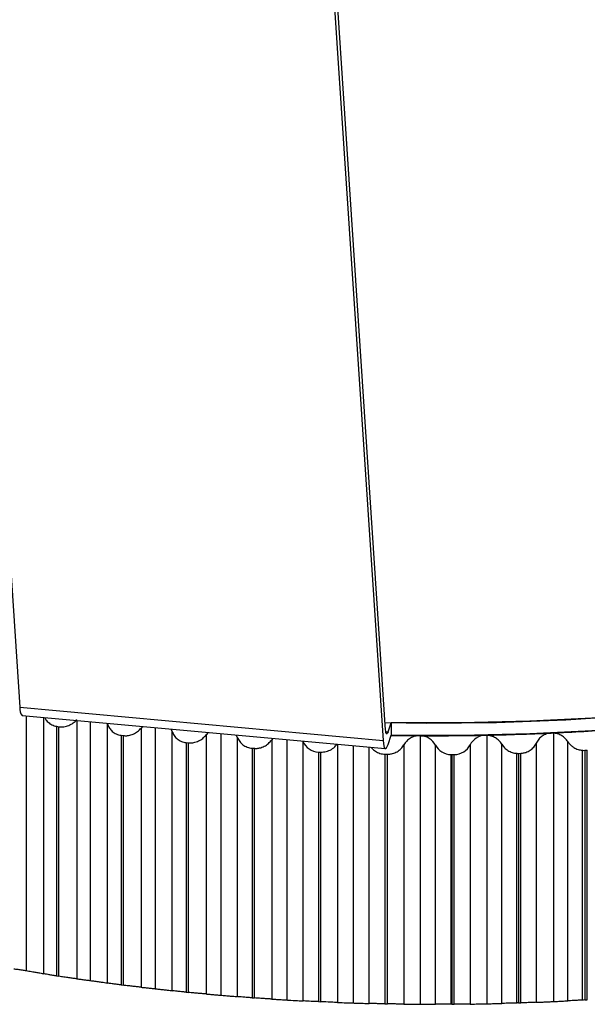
# Paper-space layout '_Trimétrica' of a CAD drawing. Header units: millimetres. Extents: x -40 to 44, y -25.9 to 60.2.
# Tile 4 of 10: x -11.3 to 4.1, y -25.9 to 0.8. Entities that reach past the tile are written whole.
import ezdxf

# ---------------------------------------------------------------- set-up
doc = ezdxf.new("R2010")
doc.units = ezdxf.units.MM

psp = doc.layouts.new('_Trimétrica')

# ---------------------------------------------------------------- linework, layer by layer
at = {"color": 7, "linetype": 'Continuous', "lineweight": 25}
for p, q in [((-12.739, 4.548), (-11.256, -17.857)), ((-1.341, -18.467), (-2.82, 3.873)), ((-2.891, 3.652), (-1.408, -18.753)), ((-11.256, -17.857), (-1.408, -18.753)), ((-11.194, -18.082), (-1.347, -18.978)), ((-11.081, -18.092), (-11.081, -25)), ((-10.605, -25.084), (-10.605, -18.136)), ((-10.26, -18.372), (-10.197, -18.382)), ((-10.26, -18.372), (-10.26, -25.144)), ((-10.197, -25.154), (-10.197, -18.382)), ((-9.707, -18.217), (-9.707, -25.221)), ((-9.346, -18.25), (-9.346, -25.268)), ((-8.876, -25.336), (-8.876, -18.305)), ((-7.927, -18.379), (-7.966, -18.418)), ((-7.966, -18.418), (-7.966, -25.45)), ((-7.587, -18.41), (-7.587, -25.49)), ((-1.274, -18.524), (-1.188, -18.274)), ((-1.188, -18.274), (-1.188, -18.616)), ((-8.513, -18.615), (-8.45, -18.623)), ((-8.513, -18.615), (-8.513, -25.387)), ((-8.45, -25.395), (-8.45, -18.623)), ((-7.125, -18.512), (-7.157, -18.449)), ((-7.125, -25.543), (-7.125, -18.512)), ((-6.147, -18.541), (-6.205, -18.602)), ((-6.205, -18.602), (-6.205, -25.633)), ((-5.81, -18.572), (-5.81, -25.666)), ((-5.356, -18.673), (-5.392, -18.61)), ((-5.356, -25.705), (-5.356, -18.673)), ((-1.336, -18.518), (-1.274, -18.524)), ((-1.274, -18.867), (-1.188, -18.616)), ((-0.407, -18.626), (-0.407, -25.911)), ((1.402, -18.613), (1.402, -25.898)), ((3.208, -18.555), (3.208, -25.838)), ((-6.745, -18.813), (-6.681, -18.819)), ((-6.745, -18.813), (-6.745, -25.585)), ((-6.681, -25.591), (-6.681, -18.819)), ((-4.394, -18.7), (-4.428, -18.74)), ((-4.428, -18.74), (-4.428, -25.771)), ((-4.017, -18.735), (-4.017, -25.795)), ((-3.574, -25.821), (-3.574, -18.789)), ((-2.64, -18.86), (-2.64, -25.863)), ((-2.215, -18.899), (-2.215, -25.877)), ((-1.782, -25.89), (-1.782, -18.938)), ((-0.846, -18.876), (-0.846, -25.908)), ((0.014, -25.913), (0.014, -18.881)), ((0.951, -18.875), (0.951, -25.906)), ((1.81, -25.889), (1.81, -18.858)), ((2.745, -18.827), (2.745, -25.858)), ((3.602, -25.819), (3.602, -18.788)), ((-4.96, -18.965), (-4.895, -18.969)), ((-4.96, -18.965), (-4.96, -25.736)), ((-4.895, -25.741), (-4.895, -18.969)), ((-3.162, -19.07), (-3.097, -19.073)), ((-3.162, -19.07), (-3.162, -25.841)), ((-3.097, -25.844), (-3.097, -19.073)), ((-1.356, -19.128), (-1.291, -19.129)), ((-1.356, -19.128), (-1.356, -25.9)), ((-1.291, -25.901), (-1.291, -19.129)), ((0.435, -25.912), (0.435, -19.14)), ((0.453, -19.14), (0.518, -19.139)), ((0.453, -19.14), (0.453, -25.912)), ((0.518, -25.911), (0.518, -19.139)), ((2.218, -25.878), (2.218, -19.104)), ((2.261, -19.105), (2.326, -19.103)), ((2.261, -19.105), (2.261, -25.876)), ((2.326, -25.874), (2.326, -19.103)), ((3.995, -25.798), (3.995, -19.022)), ((4.064, -19.023), (4.129, -19.019)), ((4.064, -19.023), (4.064, -25.795)), ((4.129, -25.791), (4.129, -19.019)), ((-10.26, -25.144), (-10.197, -25.154)), ((-8.513, -25.387), (-8.45, -25.395)), ((-6.745, -25.585), (-6.681, -25.591)), ((-4.96, -25.736), (-4.895, -25.741)), ((-3.162, -25.841), (-3.097, -25.844)), ((-1.356, -25.9), (-1.291, -25.901)), ((2.261, -25.876), (2.326, -25.874)), ((4.064, -25.795), (4.129, -25.791)), ((0.453, -25.912), (0.518, -25.911))]:
    psp.add_line(p, q, dxfattribs=at)
at = {"color": 7, "linetype": 'Continuous', "lineweight": 25, "flags": 128}
for points in [[(-1.354, -18.271), (-0.225, -18.283), (1.665, -18.264), (3.55, -18.192), (5.425, -18.069)], [(4.438, -18.14), (2.568, -18.236), (0.691, -18.28), (-1.188, -18.274)], [(-1.274, -18.524), (-1.286, -18.552), (-1.297, -18.571), (-1.307, -18.579), (-1.316, -18.577), (-1.325, -18.564), (-1.332, -18.541), (-1.337, -18.508), (-1.341, -18.467)], [(4.438, -18.483), (2.568, -18.579), (0.691, -18.623), (-1.188, -18.616)], [(-1.408, -18.753), (-1.401, -18.836), (-1.39, -18.901), (-1.375, -18.947), (-1.359, -18.972), (-1.34, -18.977), (-1.319, -18.96), (-1.297, -18.923), (-1.274, -18.867)]]:
    psp.add_lwpolyline(points, dxfattribs=at)
at = {"color": 7, "linetype": 'Continuous', "lineweight": 25}
for centre, radius, start, end in [((-10.968, -17.899), 0.291, 171.8008, 218.9558), ((0, 50.258), 68.885, 269.0117, 269.65665), ((0, 50.277), 68.904, 269.65647, 271.14007), ((0.007, 49.983), 68.609, 271.13952, 272.62736), ((0.038, 49.311), 67.937, 272.6268, 274.12444)]:
    psp.add_arc(centre, radius, start, end, dxfattribs=at)
for points, knots in [([(-10.572, -18.138), (-10.569, -18.148), (-10.553, -18.194), (-10.491, -18.264), (-10.391, -18.34), (-10.304, -18.362), (-10.26, -18.372)], [0, 0, 0, 0, 0.07718, 0.380818, 0.68928, 1, 1, 1, 1]), ([(-10.197, -18.382), (-10.182, -18.384), (-10.153, -18.387), (-10.107, -18.387), (-10.053, -18.383), (-9.993, -18.371), (-9.906, -18.341), (-9.803, -18.285), (-9.739, -18.222), (-9.707, -18.19)], [0, 0, 0, 0, 0.082855, 0.165929, 0.250146, 0.374252, 0.499638, 0.74511, 1, 1, 1, 1]), ([(-8.876, -18.305), (-8.87, -18.325), (-8.857, -18.364), (-8.828, -18.418), (-8.793, -18.467), (-8.75, -18.511), (-8.7, -18.55), (-8.643, -18.581), (-8.58, -18.604), (-8.535, -18.612), (-8.513, -18.615)], [0, 0, 0, 0, 0.1293511, 0.2544196, 0.3771498, 0.4995976, 0.6244182, 0.7488264, 0.8755231, 1, 1, 1, 1]), ([(-8.45, -18.623), (-8.435, -18.625), (-8.405, -18.628), (-8.359, -18.627), (-8.305, -18.621), (-8.244, -18.607), (-8.159, -18.575), (-8.058, -18.517), (-7.997, -18.452), (-7.966, -18.418)], [0, 0, 0, 0, 0.082855, 0.165929, 0.250147, 0.374252, 0.499638, 0.745109, 1, 1, 1, 1]), ([(-7.125, -18.512), (-7.118, -18.532), (-7.103, -18.57), (-7.072, -18.624), (-7.033, -18.672), (-6.988, -18.715), (-6.936, -18.752), (-6.877, -18.781), (-6.813, -18.803), (-6.767, -18.81), (-6.745, -18.813)], [0, 0, 0, 0, 0.129351, 0.25442, 0.37715, 0.499598, 0.624418, 0.748826, 0.875523, 1, 1, 1, 1]), ([(-6.681, -18.819), (-6.666, -18.82), (-6.635, -18.822), (-6.589, -18.82), (-6.536, -18.813), (-6.475, -18.797), (-6.391, -18.763), (-6.292, -18.702), (-6.234, -18.636), (-6.205, -18.602)], [0, 0, 0, 0, 0.082855, 0.165929, 0.250147, 0.374252, 0.499638, 0.745109, 1, 1, 1, 1]), ([(-5.356, -18.673), (-5.348, -18.693), (-5.331, -18.731), (-5.297, -18.784), (-5.256, -18.831), (-5.208, -18.873), (-5.154, -18.909), (-5.093, -18.936), (-5.028, -18.957), (-4.982, -18.962), (-4.96, -18.965)], [0, 0, 0, 0, 0.129351, 0.254419, 0.37715, 0.499597, 0.624418, 0.748826, 0.875523, 1, 1, 1, 1]), ([(-0.413, -18.625), (-0.435, -18.626), (-0.479, -18.628), (-0.545, -18.641), (-0.609, -18.664), (-0.686, -18.703), (-0.773, -18.771), (-0.821, -18.84), (-0.846, -18.876)], [0, 0, 0, 0, 0.120692, 0.24373, 0.369847, 0.499724, 0.734335, 1, 1, 1, 1]), ([(0.014, -18.881), (-0.026, -18.81), (-0.084, -18.747), (-0.229, -18.655), (-0.316, -18.627), (-0.407, -18.626)], [0, 0, 0, 0, 0.5, 0.5, 1, 1, 1, 1]), ([(1.371, -18.613), (1.28, -18.615), (1.192, -18.643), (1.046, -18.737), (0.989, -18.802), (0.951, -18.875)], [0, 0, 0, 0, 0.5, 0.5, 1, 1, 1, 1]), ([(1.81, -18.858), (1.798, -18.84), (1.775, -18.805), (1.733, -18.759), (1.689, -18.72), (1.623, -18.674), (1.529, -18.629), (1.444, -18.618), (1.402, -18.613)], [0, 0, 0, 0, 0.136577, 0.265506, 0.386977, 0.501219, 0.757304, 1, 1, 1, 1]), ([(3.152, -18.555), (3.13, -18.556), (3.086, -18.56), (3.022, -18.577), (2.96, -18.603), (2.888, -18.646), (2.807, -18.718), (2.767, -18.789), (2.745, -18.827)], [0, 0, 0, 0, 0.120692, 0.24373, 0.369847, 0.499724, 0.734335, 1, 1, 1, 1]), ([(3.602, -18.788), (3.59, -18.771), (3.566, -18.739), (3.525, -18.696), (3.482, -18.659), (3.418, -18.616), (3.328, -18.572), (3.247, -18.561), (3.208, -18.555)], [0, 0, 0, 0, 0.136191, 0.26502, 0.386654, 0.501291, 0.757692, 1, 1, 1, 1]), ([(-4.895, -18.969), (-4.88, -18.97), (-4.849, -18.971), (-4.803, -18.968), (-4.75, -18.959), (-4.69, -18.942), (-4.607, -18.906), (-4.511, -18.842), (-4.456, -18.774), (-4.428, -18.74)], [0, 0, 0, 0, 0.082855, 0.165929, 0.250147, 0.374252, 0.499638, 0.745109, 1, 1, 1, 1]), ([(-3.574, -18.789), (-3.54, -18.865), (-3.486, -18.933), (-3.344, -19.033), (-3.255, -19.065), (-3.162, -19.07)], [0, 0, 0, 0, 0.5, 0.5, 1, 1, 1, 1]), ([(-3.097, -19.073), (-3.046, -19.07), (-2.945, -19.066), (-2.804, -19.001), (-2.711, -18.927), (-2.672, -18.873), (-2.661, -18.858)], [0, 0, 0, 0, 0.291228, 0.581846, 0.888134, 1, 1, 1, 1]), ([(-1.725, -18.943), (-1.72, -18.951), (-1.693, -18.992), (-1.615, -19.052), (-1.495, -19.114), (-1.403, -19.123), (-1.356, -19.128)], [0, 0, 0, 0, 0.064927, 0.372596, 0.685154, 1, 1, 1, 1]), ([(-1.291, -19.129), (-1.275, -19.129), (-1.245, -19.129), (-1.199, -19.123), (-1.146, -19.112), (-1.088, -19.092), (-1.008, -19.051), (-0.919, -18.983), (-0.87, -18.912), (-0.846, -18.876)], [0, 0, 0, 0, 0.082855, 0.165929, 0.250147, 0.374252, 0.499638, 0.745109, 1, 1, 1, 1]), ([(0.014, -18.881), (0.054, -18.953), (0.112, -19.016), (0.257, -19.108), (0.344, -19.137), (0.435, -19.14)], [0, 0, 0, 0, 0.5, 0.5, 1, 1, 1, 1]), ([(0.518, -19.139), (0.612, -19.139), (0.702, -19.111), (0.852, -19.015), (0.911, -18.949), (0.951, -18.875)], [0, 0, 0, 0, 0.5, 0.5, 1, 1, 1, 1]), ([(1.81, -18.858), (1.821, -18.875), (1.843, -18.908), (1.884, -18.953), (1.928, -18.994), (1.978, -19.029), (2.033, -19.059), (2.092, -19.082), (2.154, -19.098), (2.197, -19.102), (2.218, -19.104)], [0, 0, 0, 0, 0.129054, 0.254349, 0.377513, 0.50026, 0.625288, 0.749457, 0.87577, 1, 1, 1, 1]), ([(2.326, -19.103), (2.342, -19.102), (2.372, -19.1), (2.418, -19.091), (2.469, -19.077), (2.525, -19.054), (2.6, -19.01), (2.683, -18.937), (2.724, -18.864), (2.745, -18.827)], [0, 0, 0, 0, 0.082855, 0.165929, 0.250147, 0.374252, 0.499638, 0.745109, 1, 1, 1, 1]), ([(3.602, -18.788), (3.617, -18.809), (3.647, -18.85), (3.703, -18.903), (3.778, -18.956), (3.875, -19.004), (3.955, -19.016), (3.995, -19.022)], [0, 0, 0, 0, 0.171089, 0.336856, 0.500855, 0.753789, 1, 1, 1, 1]), ([(-11.423, -24.947), (-11.406, -24.95), (-11.372, -24.955), (-11.315, -24.963), (-11.256, -24.972), (-11.197, -24.981), (-11.139, -24.99), (-11.1, -24.997), (-11.081, -25)], [0, 0, 0, 0, 0.188885, 0.368376, 0.538807, 0.70057, 0.854123, 1, 1, 1, 1]), ([(-11.081, -25), (-11.057, -25.004), (-11.009, -25.011), (-10.962, -25.019), (-10.939, -25.023)], [0, 0, 0, 0, 0.5037, 1, 1, 1, 1]), ([(-10.939, -25.023), (-10.918, -25.026), (-10.877, -25.033), (-10.819, -25.043), (-10.765, -25.053), (-10.704, -25.064), (-10.641, -25.075), (-10.618, -25.081), (-10.605, -25.084)], [0, 0, 0, 0, 0.120692, 0.24373, 0.369847, 0.499724, 0.734335, 1, 1, 1, 1]), ([(-10.26, -25.144), (-10.275, -25.142), (-10.304, -25.137), (-10.346, -25.131), (-10.392, -25.123), (-10.441, -25.115), (-10.505, -25.104), (-10.569, -25.092), (-10.593, -25.087), (-10.605, -25.084)], [0, 0, 0, 0, 0.082854, 0.165929, 0.250146, 0.374251, 0.499638, 0.745109, 1, 1, 1, 1]), ([(-9.707, -25.221), (-9.723, -25.219), (-9.754, -25.215), (-9.807, -25.209), (-9.865, -25.201), (-9.926, -25.193), (-9.992, -25.184), (-10.06, -25.174), (-10.13, -25.164), (-10.175, -25.157), (-10.197, -25.154)], [0, 0, 0, 0, 0.12935, 0.254419, 0.377148, 0.499596, 0.624416, 0.748825, 0.875523, 1, 1, 1, 1]), ([(-9.707, -25.221), (-9.69, -25.223), (-9.658, -25.227), (-9.603, -25.234), (-9.534, -25.243), (-9.449, -25.254), (-9.38, -25.263), (-9.346, -25.268)], [0, 0, 0, 0, 0.178531, 0.345402, 0.500912, 0.758004, 1, 1, 1, 1]), ([(-9.228, -25.284), (-9.207, -25.287), (-9.165, -25.293), (-9.105, -25.301), (-9.049, -25.309), (-8.986, -25.319), (-8.919, -25.329), (-8.891, -25.334), (-8.876, -25.336)], [0, 0, 0, 0, 0.120692, 0.24373, 0.369847, 0.499724, 0.734335, 1, 1, 1, 1]), ([(-8.513, -25.387), (-8.528, -25.385), (-8.558, -25.382), (-8.601, -25.376), (-8.648, -25.37), (-8.699, -25.363), (-8.766, -25.354), (-8.834, -25.344), (-8.862, -25.339), (-8.876, -25.336)], [0, 0, 0, 0, 0.082854, 0.165929, 0.250146, 0.374251, 0.499638, 0.745109, 1, 1, 1, 1]), ([(-7.966, -25.45), (-7.981, -25.448), (-8.011, -25.445), (-8.062, -25.44), (-8.118, -25.434), (-8.179, -25.427), (-8.244, -25.42), (-8.312, -25.412), (-8.381, -25.403), (-8.427, -25.398), (-8.45, -25.395)], [0, 0, 0, 0, 0.129351, 0.254419, 0.377149, 0.499596, 0.624417, 0.748825, 0.875523, 1, 1, 1, 1]), ([(-7.966, -25.45), (-7.949, -25.452), (-7.916, -25.455), (-7.859, -25.461), (-7.788, -25.468), (-7.697, -25.478), (-7.623, -25.486), (-7.587, -25.49)], [0, 0, 0, 0, 0.1791136, 0.3460215, 0.5010724, 0.7579482, 1, 1, 1, 1]), ([(-7.494, -25.501), (-7.473, -25.503), (-7.43, -25.508), (-7.369, -25.515), (-7.311, -25.521), (-7.245, -25.529), (-7.174, -25.537), (-7.142, -25.541), (-7.125, -25.543)], [0, 0, 0, 0, 0.120692, 0.24373, 0.369847, 0.499724, 0.734335, 1, 1, 1, 1]), ([(-6.745, -25.585), (-6.76, -25.583), (-6.79, -25.58), (-6.834, -25.576), (-6.883, -25.571), (-6.935, -25.565), (-7.004, -25.558), (-7.077, -25.55), (-7.109, -25.545), (-7.125, -25.543)], [0, 0, 0, 0, 0.082855, 0.165929, 0.250146, 0.374251, 0.499638, 0.745109, 1, 1, 1, 1]), ([(-6.205, -25.633), (-6.219, -25.632), (-6.247, -25.63), (-6.297, -25.626), (-6.351, -25.621), (-6.411, -25.616), (-6.475, -25.61), (-6.542, -25.604), (-6.612, -25.598), (-6.658, -25.593), (-6.681, -25.591)], [0, 0, 0, 0, 0.129351, 0.254419, 0.377149, 0.499596, 0.624417, 0.748826, 0.875523, 1, 1, 1, 1]), ([(-6.205, -25.633), (-6.192, -25.634), (-6.167, -25.636), (-6.125, -25.64), (-6.08, -25.643), (-6.016, -25.649), (-5.926, -25.656), (-5.848, -25.663), (-5.81, -25.666)], [0, 0, 0, 0, 0.135977, 0.264739, 0.386442, 0.501271, 0.757825, 1, 1, 1, 1]), ([(-5.741, -25.672), (-5.72, -25.674), (-5.676, -25.677), (-5.614, -25.683), (-5.554, -25.688), (-5.485, -25.694), (-5.41, -25.7), (-5.375, -25.703), (-5.356, -25.705)], [0, 0, 0, 0, 0.120692, 0.24373, 0.369847, 0.499724, 0.734335, 1, 1, 1, 1]), ([(-4.96, -25.736), (-4.975, -25.735), (-5.005, -25.733), (-5.05, -25.73), (-5.1, -25.726), (-5.153, -25.722), (-5.226, -25.716), (-5.303, -25.71), (-5.338, -25.707), (-5.356, -25.705)], [0, 0, 0, 0, 0.082855, 0.165929, 0.250146, 0.374252, 0.499638, 0.745109, 1, 1, 1, 1]), ([(-4.428, -25.771), (-4.442, -25.77), (-4.468, -25.769), (-4.516, -25.766), (-4.569, -25.763), (-4.626, -25.759), (-4.689, -25.755), (-4.756, -25.75), (-4.826, -25.746), (-4.872, -25.742), (-4.895, -25.741)], [0, 0, 0, 0, 0.129351, 0.254419, 0.377149, 0.499597, 0.624417, 0.748826, 0.875523, 1, 1, 1, 1]), ([(-4.428, -25.771), (-4.416, -25.772), (-4.391, -25.773), (-4.347, -25.776), (-4.302, -25.778), (-4.235, -25.782), (-4.141, -25.788), (-4.058, -25.793), (-4.017, -25.795)], [0, 0, 0, 0, 0.136392, 0.265277, 0.386834, 0.501275, 0.757519, 1, 1, 1, 1]), ([(-3.974, -25.798), (-3.883, -25.803), (-3.798, -25.808), (-3.659, -25.816), (-3.607, -25.819), (-3.574, -25.821)], [0, 0, 0, 0, 0.5, 0.5, 1, 1, 1, 1]), ([(-3.162, -25.841), (-3.255, -25.837), (-3.343, -25.833), (-3.486, -25.826), (-3.54, -25.823), (-3.574, -25.821)], [0, 0, 0, 0, 0.5, 0.5, 1, 1, 1, 1]), ([(-2.64, -25.863), (-2.687, -25.861), (-2.752, -25.859), (-2.91, -25.852), (-3.003, -25.848), (-3.097, -25.844)], [0, 0, 0, 0, 0.5, 0.5, 1, 1, 1, 1]), ([(-2.64, -25.863), (-2.596, -25.864), (-2.536, -25.866), (-2.39, -25.871), (-2.303, -25.874), (-2.215, -25.877)], [0, 0, 0, 0, 0.5, 0.5, 1, 1, 1, 1]), ([(-2.196, -25.878), (-2.174, -25.878), (-2.13, -25.88), (-2.066, -25.882), (-2.004, -25.884), (-1.93, -25.886), (-1.847, -25.888), (-1.805, -25.889), (-1.782, -25.89)], [0, 0, 0, 0, 0.120692, 0.24373, 0.369847, 0.499724, 0.734335, 1, 1, 1, 1]), ([(-1.356, -25.9), (-1.371, -25.9), (-1.402, -25.899), (-1.448, -25.898), (-1.499, -25.897), (-1.556, -25.896), (-1.633, -25.894), (-1.717, -25.892), (-1.76, -25.891), (-1.782, -25.89)], [0, 0, 0, 0, 0.0828546, 0.1659289, 0.2501466, 0.3742516, 0.4996378, 0.7451094, 1, 1, 1, 1]), ([(-0.866, -25.907), (-0.878, -25.907), (-0.902, -25.907), (-0.945, -25.907), (-0.992, -25.906), (-1.044, -25.905), (-1.101, -25.904), (-1.162, -25.903), (-1.226, -25.902), (-1.269, -25.901), (-1.291, -25.901)], [0, 0, 0, 0, 0.128935, 0.253912, 0.376673, 0.499055, 0.623939, 0.748522, 0.875271, 1, 1, 1, 1]), ([(-0.846, -25.908), (-0.834, -25.908), (-0.81, -25.908), (-0.766, -25.908), (-0.72, -25.909), (-0.649, -25.91), (-0.548, -25.91), (-0.457, -25.911), (-0.413, -25.911)], [0, 0, 0, 0, 0.136966, 0.265945, 0.387158, 0.500876, 0.756571, 1, 1, 1, 1]), ([(0.951, -25.906), (0.911, -25.907), (0.852, -25.908), (0.704, -25.909), (0.612, -25.91), (0.518, -25.911)], [0, 0, 0, 0, 0.5, 0.5, 1, 1, 1, 1]), ([(0.951, -25.906), (0.989, -25.906), (1.047, -25.905), (1.191, -25.902), (1.279, -25.901), (1.371, -25.899)], [0, 0, 0, 0, 0.5, 0.5, 1, 1, 1, 1]), ([(1.402, -25.898), (1.423, -25.898), (1.464, -25.897), (1.525, -25.896), (1.585, -25.894), (1.657, -25.893), (1.74, -25.891), (1.786, -25.89), (1.81, -25.889)], [0, 0, 0, 0, 0.120199, 0.243146, 0.369461, 0.499717, 0.734962, 1, 1, 1, 1]), ([(2.218, -25.878), (2.197, -25.878), (2.155, -25.88), (2.093, -25.882), (2.034, -25.883), (1.961, -25.885), (1.879, -25.888), (1.833, -25.889), (1.81, -25.889)], [0, 0, 0, 0, 0.123683, 0.246547, 0.371072, 0.499645, 0.745539, 1, 1, 1, 1]), ([(2.745, -25.858), (2.735, -25.859), (2.716, -25.86), (2.677, -25.861), (2.633, -25.863), (2.582, -25.865), (2.525, -25.867), (2.462, -25.87), (2.396, -25.872), (2.349, -25.873), (2.326, -25.874)], [0, 0, 0, 0, 0.129351, 0.254419, 0.37715, 0.499597, 0.624418, 0.748826, 0.875523, 1, 1, 1, 1]), ([(2.745, -25.858), (2.755, -25.858), (2.775, -25.857), (2.814, -25.855), (2.857, -25.854), (2.922, -25.851), (3.018, -25.846), (3.108, -25.842), (3.152, -25.84)], [0, 0, 0, 0, 0.136966, 0.265945, 0.387158, 0.500876, 0.756571, 1, 1, 1, 1]), ([(3.208, -25.838), (3.227, -25.837), (3.267, -25.835), (3.325, -25.832), (3.382, -25.83), (3.451, -25.826), (3.531, -25.822), (3.577, -25.82), (3.602, -25.819)], [0, 0, 0, 0, 0.119932, 0.242877, 0.369373, 0.499911, 0.735596, 1, 1, 1, 1]), ([(3.995, -25.798), (3.975, -25.8), (3.935, -25.802), (3.877, -25.805), (3.821, -25.808), (3.751, -25.812), (3.671, -25.816), (3.625, -25.818), (3.602, -25.819)], [0, 0, 0, 0, 0.1235316, 0.2465713, 0.3713123, 0.4998647, 0.7458976, 1, 1, 1, 1]), ([(-0.407, -25.911), (-0.316, -25.912), (-0.23, -25.912), (-0.084, -25.913), (-0.026, -25.913), (0.014, -25.913)], [0, 0, 0, 0, 0.5, 0.5, 1, 1, 1, 1]), ([(0.435, -25.912), (0.344, -25.912), (0.257, -25.913), (0.112, -25.913), (0.054, -25.913), (0.014, -25.913)], [0, 0, 0, 0, 0.5, 0.5, 1, 1, 1, 1])]:
    psp.add_open_spline(points, degree=3, knots=knots, dxfattribs=at)
for points in [[(-0.407, -18.626), (-0.409, -18.626), (-0.411, -18.625), (-0.413, -18.625)], [(1.402, -18.613), (1.392, -18.613), (1.381, -18.613), (1.371, -18.613)], [(3.208, -18.555), (3.189, -18.554), (3.171, -18.554), (3.152, -18.555)], [(0.435, -19.14), (0.441, -19.14), (0.447, -19.14), (0.453, -19.14)], [(2.218, -19.104), (2.232, -19.105), (2.247, -19.105), (2.261, -19.105)], [(3.995, -19.022), (4.018, -19.024), (4.041, -19.024), (4.064, -19.023)], [(-9.346, -25.268), (-9.306, -25.273), (-9.267, -25.279), (-9.228, -25.284)], [(-7.587, -25.49), (-7.556, -25.494), (-7.525, -25.497), (-7.494, -25.501)], [(-5.81, -25.666), (-5.787, -25.668), (-5.764, -25.67), (-5.741, -25.672)], [(-4.017, -25.795), (-4.003, -25.796), (-3.988, -25.797), (-3.974, -25.798)], [(-2.215, -25.877), (-2.209, -25.877), (-2.202, -25.877), (-2.196, -25.878)], [(-0.846, -25.908), (-0.852, -25.908), (-0.859, -25.908), (-0.866, -25.907)], [(1.371, -25.899), (1.381, -25.899), (1.392, -25.899), (1.402, -25.898)], [(2.261, -25.876), (2.247, -25.877), (2.232, -25.877), (2.218, -25.878)], [(3.152, -25.84), (3.171, -25.84), (3.189, -25.839), (3.208, -25.838)], [(4.064, -25.795), (4.041, -25.796), (4.018, -25.797), (3.995, -25.798)], [(-0.413, -25.911), (-0.411, -25.911), (-0.409, -25.911), (-0.407, -25.911)], [(0.453, -25.912), (0.447, -25.912), (0.441, -25.912), (0.435, -25.912)]]:
    psp.add_open_spline(points, degree=3, dxfattribs=at)

doc.saveas('drawing.dxf')
